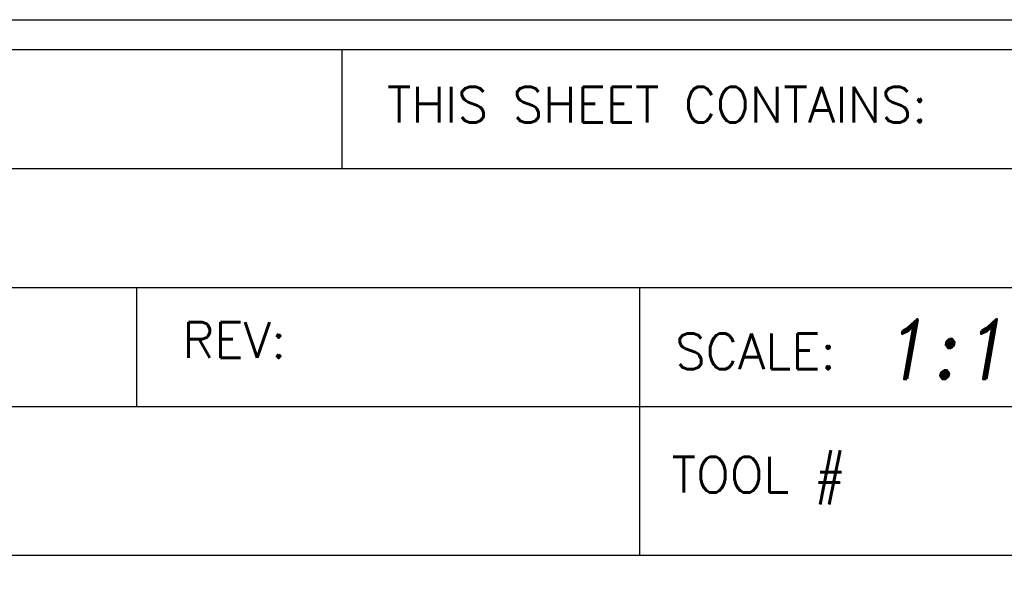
# Model space of a CAD drawing. Header units: inches. Extents: x -57.7 to -21.7, y -3.8 to 19.3.
# Tile 33 of 70: x -26.9 to -25.2, y -2.6 to -1.7. Entities that reach past the tile are written whole.
import ezdxf
from ezdxf.enums import TextEntityAlignment as Align

# ---------------------------------------------------------------- set-up
doc = ezdxf.new("R2010")
doc.units = ezdxf.units.IN
doc.header["$LTSCALE"] = 0.5
doc.header["$MEASUREMENT"] = 0
doc.layers.add('SID-M-D', color=42, linetype='Continuous')
doc.layers.add('SID-M-S', color=105, linetype='Continuous')
doc.styles.add('PTI', font='romand.shx', dxfattribs={"oblique": 10})
doc.styles.add('ROMANS', font='ROMANS.shx', dxfattribs={"height": 0.125})

# ---------------------------------------------------------------- blocks, each defined once
blk = doc.blocks.new('JM_TITTLE_BOX_SID')
at = {"layer": 'SID-M-S'}
for p, q in [((-3.421997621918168, 1.32165344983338), (-3.421997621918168, 1.52165144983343)), ((-6.604933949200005, 1.32165344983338), (0.1049989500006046, 1.32165344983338)), ((-6.604933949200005, 1.121655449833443), (0.1049989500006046, 1.121655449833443)), ((-3.766880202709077, 0.9216574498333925), (-3.766880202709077, 1.121655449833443)), ((-2.922002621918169, 0.6716599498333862), (-2.922002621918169, 1.121655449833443)), ((-6.604933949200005, 0.9216574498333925), (0.1049989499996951, 0.9216574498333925)), ((-2.922002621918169, 0.6716599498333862), (-2.922002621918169, 0.9216574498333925)), ((-4.43498749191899, 0.6716599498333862), (0.1049989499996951, 0.6716599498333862))]:
    blk.add_line(p, q, dxfattribs=at)
for points in [[(1.261213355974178e-13, -0.1549984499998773), (-6.499934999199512, -0.1549984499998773, -0.414213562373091), (-6.654933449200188, 1.163513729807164e-13), (-6.654933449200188, 1.416652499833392, -0.4142135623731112), (-6.499934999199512, 1.571650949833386), (1.261213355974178e-13, 1.571650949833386, -0.4142135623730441), (0.1549984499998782, 1.416652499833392), (0.1549984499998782, 1.163513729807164e-13, -0.4142135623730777)], [(1.261213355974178e-13, -0.1049989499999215), (-6.499934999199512, -0.1049989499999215, -0.4142135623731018), (-6.604933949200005, 1.163513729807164e-13), (-6.604933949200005, 1.416652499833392, -0.4142135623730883), (-6.499934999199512, 1.52165144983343), (1.261213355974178e-13, 1.52165144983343, -0.414213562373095), (0.1049989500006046, 1.416652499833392), (0.1049989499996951, 1.163513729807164e-13, -0.414213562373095)]]:
    blk.add_lwpolyline(points, format="xyb", close=True, dxfattribs=at)
at = {"layer": 'SID-M-D', "style": 'ROMANS'}
for s, p in [('THIS SHEET CONTAINS:', (-3.346844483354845, 1.398983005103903)), ('REV:', (-3.690767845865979, 1.003030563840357)), ('SCALE:', (-2.862737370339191, 0.9841196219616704)), ('TOOL #', (-2.868550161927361, 0.7766631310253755))]:
    blk.add_text(s, height=0.0599994, dxfattribs=at).set_placement(p)
at = {"layer": 'SID-M-D', "style": 'PTI', "oblique": 10}
for tag, p in [('DIEDATAINFO', (-2.18746001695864, 1.371591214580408)), ('PARTDESCRIPTION', (-5.966376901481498, 1.169693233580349)), ('00-00-00', (-1.009105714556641, 1.167793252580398)), ('PARTNUMBER', (-5.81595049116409, 0.9696952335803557)), ('REV', (-3.360356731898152, 0.9696952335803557)), ('SCALE', (-2.520436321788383, 0.9677952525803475)), ('SH', (-0.8571950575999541, 0.9677952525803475)), ('SHX', (-0.4057438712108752, 0.9677952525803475)), ('WTD', (-3.839149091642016, 0.7480887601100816)), ('TOOL', (-2.472915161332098, 0.7480887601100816)), ('JOB', (-0.9225366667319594, 0.7480887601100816))]:
    blk.add_attdef(tag, p, '', height=0.09999900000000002, dxfattribs=at)
blk.add_attdef('BUILT', text='', height=0.2499630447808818, dxfattribs=at).set_placement((-2.336101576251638, 0.2076912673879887), align=Align.CENTER)

msp = doc.modelspace()

# ---------------------------------------------------------------- block references
at = {"layer": 'SID-M-S'}
ref = msp.add_blockref('JM_TITTLE_BOX_SID', (-22.92591967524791, -3.255259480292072), dxfattribs=at)
ref.add_attrib('SCALE', '1:1', (-25.44635599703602, -2.287464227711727), dxfattribs={"layer": 'SID-M-D', "height": 0.09999900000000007, "style": 'PTI', "oblique": 9.999999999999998})

doc.saveas('drawing.dxf')
